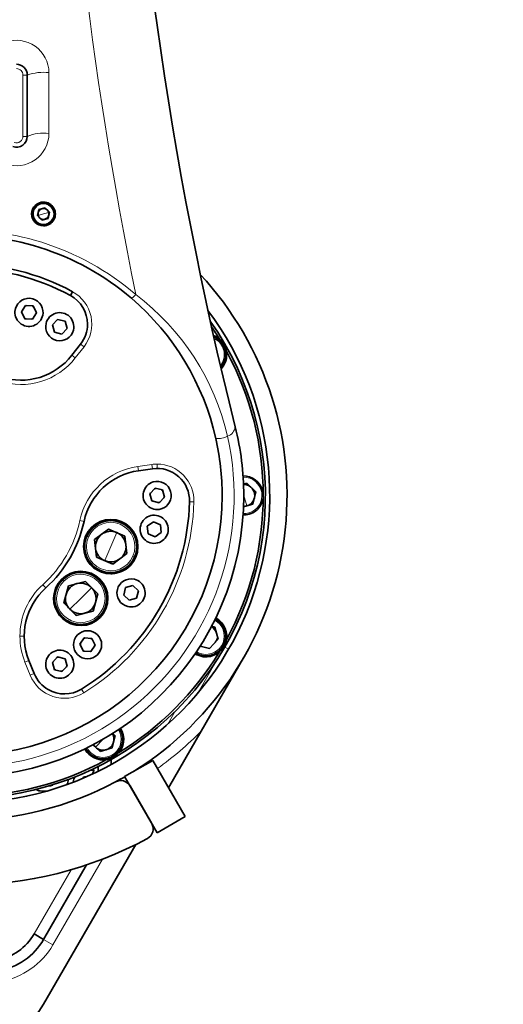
# Model space of a CAD drawing. Header units: millimetres. Extents: x 174 to 8746, y 150 to 6154.
# Tile 20 of 49: x 2155 to 2378, y 3447 to 3902. Entities that reach past the tile are written whole.
import ezdxf

# ---------------------------------------------------------------- set-up
doc = ezdxf.new("R2010")
doc.units = ezdxf.units.MM
doc.header["$MEASUREMENT"] = 0
doc.layers.add('图层0000', color=7, linetype='Continuous', lineweight=25)
doc.layers.add('图层1', color=7, linetype='Continuous', lineweight=35)
doc.dimstyles.new('线性样式 (GB)', dxfattribs={"dimtxt": 2, "dimasz": 2, "dimexe": 1, "dimexo": 0.5, "dimgap": 0.5, "dimtad": 1, "dimdsep": 46, "dimcen": -2.127267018, "dimclrd": 7, "dimclre": 7, "dimclrt": 7, "dimadec": 0, "dimazin": 0, "dimtfac": 0.7, "dimtmove": 0, "dimatfit": 1, "dimfxl": 1, "dimfrac": 2, "dimtolj": 1, "dimtzin": 0, "dimlwd": 18, "dimlwe": 18, "dimarcsym": 0})

# ---------------------------------------------------------------- blocks, each defined once
blk = doc.blocks.new('DimBlk2726')
at = {"layer": '图层0000', "color": 7, "linetype": 'Continuous', "lineweight": 18}
for p, q in [((1948.394369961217, 3474.459610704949), (1948.394369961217, 2550.707381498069)), ((2783.36436988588, 2737.901380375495), (2783.36436988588, 2550.707381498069)), ((2008.394369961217, 2580.707381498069), (2723.36436988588, 2580.707381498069))]:
    blk.add_line(p, q, dxfattribs=at)
at = {"layer": '图层0000', "color": 7, "linetype": 'Continuous', "lineweight": -3}
for points in [[(2008.394369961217, 2596.784333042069), (1948.394369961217, 2580.707381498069), (2008.394369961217, 2564.630429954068)], [(2723.36436988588, 2564.630429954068), (2783.36436988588, 2580.707381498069), (2723.36436988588, 2596.784333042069)]]:
    blk.add_solid(points, dxfattribs=at)
at = {"layer": '图层0000', "color": 7, "linetype": 'Continuous', "lineweight": 18, "insert": (2438.561553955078, 2594.364098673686), "char_height": 60, "attachment_point": 8, "line_spacing_factor": 1.2}
blk.add_mtext('\\T1.562500;\\W1;\\FSimSun|b0|i0;28', dxfattribs=at)
blk = doc.blocks.new('DimBlk2727')
at = {"layer": '图层0000', "color": 7, "linetype": 'Continuous', "lineweight": 18}
for p, q in [((3868.70436982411, 3666.959610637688), (3868.70436982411, 2430.707381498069)), ((1948.394369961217, 3474.459610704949), (1948.394369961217, 2430.707381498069)), ((2008.394369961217, 2460.707381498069), (3808.70436982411, 2460.707381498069))]:
    blk.add_line(p, q, dxfattribs=at)
at = {"layer": '图层0000', "color": 7, "linetype": 'Continuous', "lineweight": -3}
for points in [[(2008.394369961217, 2476.784333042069), (1948.394369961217, 2460.707381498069), (2008.394369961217, 2444.630429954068)], [(3808.70436982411, 2444.630429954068), (3868.70436982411, 2460.707381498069), (3808.70436982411, 2476.784333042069)]]:
    blk.add_solid(points, dxfattribs=at)
at = {"layer": '图层0000', "color": 7, "linetype": 'Continuous', "lineweight": 18, "insert": (2687.756881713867, 2474.364098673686), "char_height": 60, "attachment_point": 8, "line_spacing_factor": 1.2}
blk.add_mtext('\\T1.562500;\\W1;\\FSimSun|b0|i0;64', dxfattribs=at)
blk = doc.blocks.new('DimBlk2751')
at = {"layer": '图层0000', "color": 7, "linetype": 'Continuous', "lineweight": 18}
for p, q in [((2128.394369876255, 3656.959579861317), (2128.394369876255, 3237.534163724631)), ((1948.394369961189, 3431.959610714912), (1948.394369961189, 3237.534163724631)), ((2068.394369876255, 3267.534163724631), (2008.394369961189, 3267.534163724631)), ((2128.394369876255, 3267.534163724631), (2364.255495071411, 3267.534163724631))]:
    blk.add_line(p, q, dxfattribs=at)
at = {"layer": '图层0000', "color": 7, "linetype": 'Continuous', "lineweight": -3}
for points in [[(2008.394369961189, 3283.611115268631), (1948.394369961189, 3267.534163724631), (2008.394369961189, 3251.457212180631)], [(2068.394369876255, 3251.457212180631), (2128.394369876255, 3267.534163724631), (2068.394369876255, 3283.611115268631)]]:
    blk.add_solid(points, dxfattribs=at)
at = {"layer": '图层0000', "color": 7, "linetype": 'Continuous', "lineweight": 18, "insert": (2255.778350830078, 3281.190880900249), "char_height": 60, "attachment_point": 8, "line_spacing_factor": 1.2}
blk.add_mtext('\\T1.484375;\\W1;\\FSimSun|b0|i0;180', dxfattribs=at)

msp = doc.modelspace()

# ---------------------------------------------------------------- hatches: boundary and pattern name
at = {"layer": '图层0000', "linetype": 'Continuous', "lineweight": -3}
h = msp.add_hatch(dxfattribs=at)
h.set_pattern_fill('ANSI31', color=256, scale=95.25, style=0, pattern_type=2)
h.set_pattern_definition([(45, (0, 0), (-67.35192090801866, 67.35192090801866), [])])
edge = h.paths.add_edge_path(flags=16)
edge.add_arc((2928.394369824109, 3681.959610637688), 940.3100000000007, 261.1274891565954, 360)
edge.add_arc((2128.394369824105, 3681.959610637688), 1740.31, 0, 160)
edge.add_arc((1376.640273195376, 3955.575725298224), 940.3099999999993, 23.28522758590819, 160.0000000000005)
edge.add_arc((2128.394369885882, 3681.959610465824), 654.9699999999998, 0, 80.15703324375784)
edge.add_line((2783.36436988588, 3681.959610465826), (2783.36436988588, 2752.901380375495))

# ---------------------------------------------------------------- linework, layer by layer
at = {"layer": '图层0000', "color": 251, "linetype": 'Continuous', "lineweight": 18}
for p, q in [((2158.394369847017, 3876.101746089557), (2156.394369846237, 3876.101746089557)), ((2156.394369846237, 3876.101746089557), (2156.394370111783, 3847.817474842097)), ((2168.394369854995, 3849.134198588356), (2168.394369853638, 3877.250443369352)), ((2156.394370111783, 3847.817474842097), (2158.394369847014, 3847.817474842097)), ((2164.581091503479, 3816.784058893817), (2164.659888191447, 3816.494592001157)), ((2163.441620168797, 3811.291940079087), (2165.894369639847, 3811.959610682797)), ((2165.894369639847, 3811.959610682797), (2168.347119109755, 3812.627281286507)), ((2167.128851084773, 3807.424629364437), (2167.207647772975, 3807.135162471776)), ((2183.028905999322, 3751.888627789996), (2184.604927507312, 3750.657304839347)), ((2180.575555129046, 3745.499943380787), (2184.604927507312, 3750.657304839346)), ((2178.999533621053, 3746.731266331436), (2180.575555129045, 3745.499943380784)), ((2215.993597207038, 3696.290534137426), (2209.512504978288, 3695.379676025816)), ((2209.512504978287, 3695.379676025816), (2209.790851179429, 3693.399139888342)), ((2215.993597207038, 3696.290534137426), (2216.27194340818, 3694.309997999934)), ((2218.359539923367, 3696.456117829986), (2218.359539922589, 3694.455976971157)), ((2263.392136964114, 3682.734614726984), (2263.375946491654, 3684.188196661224)), ((2233.353734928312, 3679.038704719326), (2235.35296092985, 3678.983068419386)), ((2259.80292656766, 3677.102216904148), (2258.39436996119, 3681.959610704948)), ((2263.391637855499, 3681.101606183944), (2263.392140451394, 3681.184629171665)), ((2184.627184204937, 3669.954587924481), (2182.671260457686, 3670.372153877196)), ((2260.7338411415, 3673.891967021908), (2260.900946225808, 3673.315706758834)), ((2186.657867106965, 3662.785856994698), (2185.923043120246, 3663.102309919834)), ((2196.944466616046, 3658.355919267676), (2199.741277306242, 3664.850293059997)), ((2194.147655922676, 3651.861545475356), (2196.944466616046, 3658.355919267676)), ((2207.965890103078, 3653.609528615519), (2207.231066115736, 3653.925981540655)), ((2175.232729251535, 3642.356125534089), (2174.669957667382, 3642.92480548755)), ((2166.90743138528, 3639.263076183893), (2165.567846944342, 3640.748172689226)), ((2183.110814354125, 3634.395330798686), (2188.136807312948, 3639.369105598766)), ((2178.084821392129, 3629.421555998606), (2183.110814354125, 3634.395330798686)), ((2191.551671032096, 3625.865856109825), (2190.988899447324, 3626.434536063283)), ((2155.001135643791, 3616.986622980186), (2157.001203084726, 3616.986622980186)), ((2244.884346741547, 3613.726169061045), (2245.30779947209, 3614.459610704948)), ((2245.488340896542, 3614.355375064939), (2245.307799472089, 3614.459610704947)), ((2249.637922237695, 3611.959603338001), (2251.3697758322, 3610.959261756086)), ((2237.167236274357, 3590.677281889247), (2246.167620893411, 3606.266405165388)), ((2238.96989208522, 3608.803090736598), (2238.826479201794, 3608.22048216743)), ((2157.331319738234, 3604.999211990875), (2159.185687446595, 3605.748425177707)), ((2157.331319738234, 3604.999211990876), (2159.78303958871, 3598.930992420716)), ((2159.783039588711, 3598.930992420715), (2161.637407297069, 3599.680205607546)), ((2184.451426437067, 3590.819024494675), (2183.403630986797, 3592.522586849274)), ((2223.290760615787, 3576.324980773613), (2226.767303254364, 3582.346529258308)), ((2189.89202183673, 3565.727765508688), (2193.39436996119, 3569.376308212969)), ((2187.57732117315, 3563.316444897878), (2187.16181768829, 3562.883597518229)), ((2170.25226447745, 3474.459610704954), (2193.069383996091, 3513.980020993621)), ((2161.5920104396, 3479.459610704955), (2178.728174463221, 3509.140317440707)), ((2170.252264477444, 3474.459610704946), (2165.922137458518, 3476.959610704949))]:
    msp.add_line(p, q, dxfattribs=at)
at = {"layer": '图层0000', "color": 7}
for centre, radius, start, end in [((2128.394369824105, 3681.959610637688), 1740.31, 0, 160), ((1376.640273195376, 3955.575725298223), 940.3100000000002, 23.28522758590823, 183.2852115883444), ((2128.394369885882, 3681.959610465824), 654.9700000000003, 0, 80.1570332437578)]:
    msp.add_arc(centre, radius, start, end, dxfattribs=at)
at = {"layer": '图层0000', "color": 251, "linetype": 'Continuous', "lineweight": 18}
for centre, radius, start, end in [((4016.594998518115, 4141.623219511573), 1844.934084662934, 171.7283457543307, 191.4694109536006), ((2153.408012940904, 3877.185583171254), 14.98649726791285, 0.2479717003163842, 109.5448902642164), ((2153.394375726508, 3876.101788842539), 2.999994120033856, 359.9991834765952, 90.00011259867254), ((2165.927344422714, 3854.625249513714), 22.75929725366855, 83.7771178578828, 109.3285413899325), ((2153.40814444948, 3849.198868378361), 14.98636493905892, 250.4548702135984, 359.7527540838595), ((2153.394287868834, 3847.817588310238), 3.000082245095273, 250.5215869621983, 359.9978329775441), ((2165.937713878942, 3829.16013724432), 20.124569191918, 82.98827384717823, 112.0139651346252), ((2165.89436963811, 3811.959610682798), 4.700000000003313, 105.2276961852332, 285.2276961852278), ((2165.894369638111, 3811.959610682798), 4.700000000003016, 285.2276961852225, 105.2276961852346), ((2128.388723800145, 3681.619933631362), 122.8605736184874, 49.30215997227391, 142.5543767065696), ((2171.209230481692, 3761.123651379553), 16.99967966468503, 321.9987225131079, 61.59534571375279), ((2203.876946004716, 3777.971533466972), 5.626621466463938, 298.3472088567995, 325.2920755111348), ((2139.738993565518, 3683.704393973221), 114.1093537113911, 12.94985592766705, 52.94296727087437), ((2240.977672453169, 3746.959610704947), 8.400000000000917, 322.4174458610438, 63.48175933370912), ((2155.358414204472, 3765.203712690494), 32.00222994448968, 252.0538353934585, 321.9972071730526), ((2248.990414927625, 3714.459111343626), 5.539725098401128, 290.6733114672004, 351.6504112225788), ((2128.393700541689, 3681.961660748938), 125.5594773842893, 181.7007235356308, 12.56469271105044), ((2246.77140089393, 3717.047893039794), 8.822096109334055, 261.467789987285, 298.2432309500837), ((2213.967899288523, 3663.689106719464), 32.00222994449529, 98.00279282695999, 167.9461646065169), ((2218.353811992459, 3679.552282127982), 16.90383666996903, 89.98061013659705, 98.02620399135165), ((2218.359862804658, 3679.456428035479), 16.99968979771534, 358.404381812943, 90.0011131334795), ((2258.39436996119, 3681.959610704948), 8.399999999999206, 286.1712059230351, 91.8514164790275), ((2128.394586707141, 3681.959485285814), 106.9997797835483, 301.5940044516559, 358.4059955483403), ((2128.398044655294, 3681.957488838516), 55.49596327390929, 312.0496925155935, 347.9503074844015), ((2258.39436996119, 3681.959610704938), 8.39999999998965, 268.1485860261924, 286.1712059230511), ((2196.945016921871, 3658.354406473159), 11.20103589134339, 66.70645389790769, 156.6948139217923), ((2196.942989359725, 3658.355279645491), 11.20103589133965, 336.7068015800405, 66.69516160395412), ((2196.945979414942, 3658.356469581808), 11.20110386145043, 156.7064538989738, 246.6948139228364), ((2196.943826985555, 3658.357396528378), 11.2011038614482, 246.7068015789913, 336.6951616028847), ((2183.110757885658, 3634.39372201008), 11.20103589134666, 44.70645389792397, 134.6948139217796), ((2187.002750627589, 3616.985843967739), 32.00161499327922, 132.0521657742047, 179.9986052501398), ((2183.112423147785, 3634.395274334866), 11.2011038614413, 134.706453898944, 224.6948139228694), ((2183.109205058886, 3634.395291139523), 11.20103589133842, 314.706801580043, 44.69516160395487), ((2183.110774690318, 3634.396940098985), 11.20110386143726, 224.7068015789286, 314.6951616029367), ((2240.977672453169, 3616.959610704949), 8.40000000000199, 256.1712059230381, 61.85020825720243), ((2187.007459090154, 3616.988019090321), 32.00632347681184, 180.0024992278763, 201.9981219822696), ((2102.454453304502, 3696.65020342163), 164.8101090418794, 330.0860537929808, 330.8608453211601), ((2240.977672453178, 3616.959610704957), 8.40000000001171, 238.1485838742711, 256.1712059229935), ((2175.545010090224, 3605.298833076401), 16.99967966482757, 201.9987225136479, 301.5953457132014), ((2193.39436996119, 3569.376308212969), 8.4000000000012, 226.1712059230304, 31.85141584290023), ((2128.394369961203, 3681.95961070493), 155.0000001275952, 305.5534441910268, 315.4074485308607), ((2193.394369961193, 3569.376308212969), 8.400000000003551, 208.1485846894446, 226.1712059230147), ((2139.941375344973, 3491.959610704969), 35.00000000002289, 279.9419158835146, 329.9999999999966)]:
    msp.add_arc(centre, radius, start, end, dxfattribs=at)
at = {"layer": '图层1', "color": 7, "linetype": 'Continuous', "lineweight": 35}
for p, q in [((2158.394369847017, 3876.101746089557), (2158.394369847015, 3847.817474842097)), ((2163.810603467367, 3814.026880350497), (2163.062178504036, 3811.188651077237)), ((2165.145944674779, 3809.121381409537), (2163.062178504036, 3811.188651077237)), ((2166.642794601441, 3814.797839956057), (2163.810603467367, 3814.026880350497)), ((2168.726560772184, 3812.730570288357), (2166.642794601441, 3814.797839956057)), ((2167.978135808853, 3809.892341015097), (2168.726560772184, 3812.730570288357)), ((2167.978135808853, 3809.892341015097), (2165.145944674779, 3809.121381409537)), ((2179.295904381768, 3776.076738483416), (2178.344473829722, 3774.317539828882)), ((2157.612465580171, 3769.687596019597), (2155.661451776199, 3766.755552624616)), ((2157.225168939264, 3763.599903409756), (2155.661451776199, 3766.755552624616)), ((2161.127196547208, 3769.463990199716), (2157.612465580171, 3769.687596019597)), ((2162.690913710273, 3766.308340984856), (2160.739899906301, 3763.376297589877)), ((2161.127196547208, 3769.463990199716), (2162.690913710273, 3766.308340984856)), ((2160.739899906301, 3763.376297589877), (2157.225168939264, 3763.599903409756)), ((2172.402381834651, 3763.281141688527), (2169.971864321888, 3760.732432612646)), ((2170.963852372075, 3757.353188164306), (2169.971864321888, 3760.732432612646)), ((2175.824887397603, 3762.450606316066), (2172.402381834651, 3763.281141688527)), ((2176.81687544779, 3759.071361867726), (2175.824887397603, 3762.450606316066)), ((2174.386357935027, 3756.522652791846), (2170.963852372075, 3757.353188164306)), ((2176.81687544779, 3759.071361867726), (2174.386357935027, 3756.522652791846)), ((2178.999533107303, 3746.731266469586), (2183.028905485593, 3751.888627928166)), ((2209.790851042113, 3693.399140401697), (2216.27194327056, 3694.309998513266)), ((2214.971864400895, 3682.790145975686), (2217.402381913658, 3685.338855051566)), ((2217.402381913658, 3685.338855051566), (2220.82488747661, 3684.508319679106)), ((2220.82488747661, 3684.508319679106), (2221.816875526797, 3681.129075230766)), ((2258.288911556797, 3687.194879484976), (2259.79023097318, 3687.630235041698)), ((2259.79023097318, 3687.630235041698), (2264.00320519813, 3683.586071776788)), ((2264.00320519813, 3683.586071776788), (2262.60734418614, 3677.915447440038)), ((2215.963852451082, 3679.410901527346), (2214.971864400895, 3682.790145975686)), ((2219.386358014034, 3678.580366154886), (2215.963852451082, 3679.410901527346)), ((2221.816875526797, 3681.129075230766), (2219.386358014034, 3678.580366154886)), ((2258.286404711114, 3676.662452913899), (2262.60734418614, 3677.915447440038)), ((2216.63694983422, 3669.831437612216), (2213.800778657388, 3667.743504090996)), ((2216.63694983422, 3669.831437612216), (2219.863238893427, 3668.419208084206)), ((2195.991748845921, 3666.465032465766), (2189.445409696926, 3661.585398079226)), ((2203.490805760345, 3663.235553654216), (2195.991748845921, 3666.465032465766)), ((2214.190896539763, 3664.243341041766), (2213.800778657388, 3667.743504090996)), ((2220.253356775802, 3664.919045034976), (2219.863238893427, 3668.419208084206)), ((2189.445409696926, 3661.585398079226), (2190.398127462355, 3653.476284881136)), ((2204.443523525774, 3655.126440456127), (2203.490805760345, 3663.235553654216)), ((2217.41718559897, 3662.831111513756), (2214.190896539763, 3664.243341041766)), ((2220.253356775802, 3664.919045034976), (2217.41718559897, 3662.831111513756)), ((2190.398127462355, 3653.476284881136), (2197.897184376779, 3650.246806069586)), ((2197.897184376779, 3650.246806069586), (2204.443523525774, 3655.126440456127)), ((2197.050251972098, 3645.806365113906), (2196.939891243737, 3646.355920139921)), ((2199.307117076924, 3646.59080631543), (2199.415405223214, 3646.051571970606)), ((2177.36759391, 3640.198847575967), (2175.213211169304, 3632.323314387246)), ((2185.265197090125, 3642.270863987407), (2177.36759391, 3640.198847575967)), ((2191.008417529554, 3636.467347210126), (2185.265197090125, 3642.270863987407)), ((2202.95741177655, 3635.967622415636), (2203.787947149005, 3639.390127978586)), ((2207.167191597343, 3640.382116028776), (2203.787947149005, 3639.390127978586)), ((2209.715900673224, 3637.951598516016), (2207.167191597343, 3640.382116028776)), ((2208.885365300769, 3634.529092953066), (2209.715900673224, 3637.951598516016)), ((2188.854034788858, 3628.591814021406), (2191.008417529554, 3636.467347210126)), ((2205.506120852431, 3633.537104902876), (2202.95741177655, 3635.967622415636)), ((2208.885365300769, 3634.529092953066), (2205.506120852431, 3633.537104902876)), ((2175.213211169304, 3632.323314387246), (2180.956431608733, 3626.519797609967)), ((2180.956431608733, 3626.519797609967), (2188.854034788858, 3628.591814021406)), ((2178.50775109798, 3622.719958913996), (2178.611293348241, 3623.270839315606)), ((2180.894136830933, 3622.601843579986), (2180.792539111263, 3622.061308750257)), ((2243.503978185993, 3621.546215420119), (2245.02183571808, 3621.172584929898)), ((2245.02183571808, 3621.172584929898), (2246.64829678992, 3615.563749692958)), ((2182.730523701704, 3613.239216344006), (2184.681537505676, 3616.171259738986)), ((2184.681537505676, 3616.171259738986), (2188.196268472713, 3615.947653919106)), ((2188.196268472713, 3615.947653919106), (2189.759985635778, 3612.792004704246)), ((2246.64829678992, 3615.563749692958), (2242.60413352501, 3611.350775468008)), ((2184.294240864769, 3610.083567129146), (2182.730523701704, 3613.239216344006)), ((2189.759985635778, 3612.792004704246), (2187.808971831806, 3609.859961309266)), ((2238.235596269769, 3612.426119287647), (2242.60413352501, 3611.350775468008)), ((2169.971864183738, 3604.847859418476), (2172.4023816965, 3607.396568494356)), ((2172.4023816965, 3607.396568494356), (2175.824887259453, 3606.566033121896)), ((2175.824887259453, 3606.566033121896), (2176.81687530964, 3603.186788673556)), ((2187.808971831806, 3609.859961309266), (2184.294240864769, 3610.083567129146)), ((2258.29818052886, 3606.959610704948), (2238.77255512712, 3573.140235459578)), ((2159.185687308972, 3605.748425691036), (2161.637407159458, 3599.680206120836)), ((2170.963852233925, 3601.468614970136), (2169.971864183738, 3604.847859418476)), ((2174.386357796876, 3600.638079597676), (2170.963852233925, 3601.468614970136)), ((2176.81687530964, 3603.186788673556), (2174.386357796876, 3600.638079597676)), ((2199.00320519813, 3571.002769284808), (2197.607344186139, 3565.332144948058)), ((2197.875516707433, 3572.085272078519), (2199.00320519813, 3571.002769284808)), ((2238.77255512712, 3573.140235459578), (2223.657164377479, 3546.959610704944)), ((2188.752912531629, 3566.821231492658), (2191.9985089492, 3563.705683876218)), ((2191.9985089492, 3563.705683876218), (2197.607344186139, 3565.332144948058)), ((2191.116251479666, 3554.562728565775), (2191.102698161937, 3556.789064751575)), ((2197.103154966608, 3559.979682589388), (2197.113986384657, 3557.695318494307)), ((2203.3563426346, 3552.121665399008), (2216.346723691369, 3559.621665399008)), ((2216.346723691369, 3559.621665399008), (2231.346723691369, 3533.640903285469)), ((2185.590381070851, 3551.988012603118), (2185.03014844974, 3551.970797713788)), ((2187.555427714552, 3555.073956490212), (2189.28254558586, 3555.084470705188)), ((2189.28254558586, 3555.084470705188), (2188.404081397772, 3553.262934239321)), ((2218.3563426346, 3526.140903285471), (2203.3563426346, 3552.121665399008)), ((2168.364155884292, 3547.786527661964), (2168.72826188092, 3547.788744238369)), ((2179.74090217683, 3549.568018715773), (2179.74042411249, 3549.646547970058)), ((2205.85403688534, 3547.795532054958), (2215.858648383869, 3530.467036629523)), ((2167.534235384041, 3545.460266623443), (2165.0767540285, 3545.445306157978)), ((2231.346723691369, 3533.640903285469), (2218.3563426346, 3526.140903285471)), ((2208.548808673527, 3520.791171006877), (2165.92213745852, 3446.959610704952)), ((2185.778394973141, 3511.351657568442), (2165.92213745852, 3476.959610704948)), ((2161.592010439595, 3479.459610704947), (2165.922137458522, 3476.959610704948))]:
    msp.add_line(p, q, dxfattribs=at)
for centre, radius, start, end in [((3951.662502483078, 4140.318985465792), 1750.000000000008, 169.387088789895, 194.1114117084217), ((2153.394369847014, 3876.101746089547), 5.000000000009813, 1.146425e-10, 90), ((2153.39436984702, 3847.817474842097), 4.999999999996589, 250.5287793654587, 0), ((2165.894369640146, 3811.959610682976), 5.500000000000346, 90.00000036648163, 270.0000000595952), ((2165.894369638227, 3811.959610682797), 5.000000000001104, 105.22769618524, 195.2276961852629), ((2165.894369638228, 3811.9596106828), 4.999999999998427, 15.22769618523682, 105.2276961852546), ((2165.894369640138, 3811.959610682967), 5.500000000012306, 270.0000000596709, 90.00000036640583), ((2165.894369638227, 3811.959610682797), 5.000000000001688, 195.2276961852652, 285.2276961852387), ((2165.894369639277, 3811.959610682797), 2.541999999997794, 15.22769618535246, 195.2276961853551), ((2165.894369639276, 3811.959610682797), 2.541999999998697, 195.2276961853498, 15.22769618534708), ((2165.894369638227, 3811.959610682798), 5.000000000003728, 285.2276961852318, 15.22769618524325), ((2128.394369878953, 3681.959610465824), 119.9999999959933, 49.36146200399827, 142.4739682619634), ((2128.394369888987, 3681.960741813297), 106.9990048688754, 61.59378003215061, 118.4062199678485), ((2128.394369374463, 3681.959610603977), 105, 61.59406822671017, 118.4059317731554), ((2128.39436996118, 3681.959610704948), 150.000000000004, 301.8246234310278, 42.87701412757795), ((2171.208744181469, 3761.123550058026), 15.00000000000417, 0, 61.59406822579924), ((2159.176182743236, 3766.531946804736), 6.500000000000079, 356.3597706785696, 176.3597706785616), ((2128.394369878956, 3681.959610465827), 119.9999999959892, 12.69132703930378, 49.36146200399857), ((2128.394369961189, 3681.959610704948), 141.9999999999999, 270.0000000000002, 36.94936829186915), ((2159.176182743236, 3766.531946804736), 6.500000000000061, 176.3597706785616, 356.3597706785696), ((2159.176182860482, 3766.53194657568), 3.323499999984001, 169.766596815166, 182.9529349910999), ((2159.176182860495, 3766.531946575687), 3.323499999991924, 109.7665969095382, 122.9529445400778), ((2159.176182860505, 3766.531946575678), 3.323499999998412, 49.76660665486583, 62.95294445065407), ((2159.176182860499, 3766.531946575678), 3.323500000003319, 349.7666162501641, 2.952934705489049), ((2173.394369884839, 3759.901897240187), 6.499999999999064, 346.35977067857, 166.3597706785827), ((2128.394369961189, 3681.959610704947), 139.9999999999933, 240.0000000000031, 35.09218884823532), ((2159.176182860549, 3766.531946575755), 3.323500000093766, 229.7666063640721, 242.9529252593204), ((2159.176182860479, 3766.531946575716), 3.323500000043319, 289.7666160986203, 302.952925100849), ((2173.39436988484, 3759.901897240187), 6.50000000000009, 166.3597706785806, 346.359770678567), ((2171.208744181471, 3761.123550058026), 15.00000000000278, 322.0000000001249, 0), ((2128.394369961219, 3681.95961070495), 138.9999999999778, 31.36146686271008, 34.07927747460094), ((2240.97767245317, 3746.959610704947), 9.549999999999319, 322.448280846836, 68.91337068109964), ((2240.977672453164, 3746.959610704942), 9.000000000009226, 46.17120592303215, 66.53705497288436), ((2240.977672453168, 3746.959610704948), 9.000000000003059, 319.3624327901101, 46.1712059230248), ((2128.394369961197, 3681.959610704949), 138.9999999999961, 331.3614668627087, 28.63853313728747), ((2155.359210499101, 3765.201110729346), 29.99999999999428, 252.0510425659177, 322.0000000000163), ((2240.977672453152, 3746.959610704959), 9.55000000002, 316.9856669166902, 322.4482808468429), ((2128.39436991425, 3681.959610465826), 130.0000000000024, 359.9999998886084, 14.11141171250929), ((2128.394369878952, 3681.959610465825), 119.9999999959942, 359.9999999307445, 12.69132703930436), ((2213.966044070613, 3663.691098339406), 30.00000000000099, 97.99999999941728, 167.9489586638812), ((2218.359539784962, 3679.455977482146), 14.99999999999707, 358.4059317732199, 98.0000000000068), ((2218.394369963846, 3681.959610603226), 6.500000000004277, 106.3597706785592, 286.359770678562), ((2218.394369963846, 3681.959610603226), 6.500000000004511, 286.3597706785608, 106.3597706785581), ((2258.394369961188, 3681.959610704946), 8.99999999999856, 16.17120592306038, 91.98370683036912), ((2218.394369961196, 3681.959610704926), 3.323500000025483, 99.76661076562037, 112.9529317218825), ((2218.394369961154, 3681.959610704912), 3.323500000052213, 39.76660763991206, 52.95293058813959), ((2258.39436996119, 3681.959610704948), 5.057499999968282, 286.1712059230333, 91.1145844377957), ((2258.394369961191, 3681.959610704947), 8.999999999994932, 286.1712059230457, 16.17120592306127), ((2128.394369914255, 3681.959610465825), 129.9999999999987, 179.9999999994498, 359.9999998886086), ((2128.394369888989, 3681.959610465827), 119.9999999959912, 181.5614254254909, 359.9999999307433), ((2128.394369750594, 3681.959610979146), 104.9999999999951, 301.5940682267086, 358.4059317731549), ((2218.394369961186, 3681.959610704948), 3.323499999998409, 159.7666096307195, 172.9529359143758), ((2218.394369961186, 3681.959610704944), 3.323499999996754, 219.7666054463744, 232.9529391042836), ((2218.394369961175, 3681.959610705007), 3.323500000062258, 279.7666022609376, 292.9529379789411), ((2218.394369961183, 3681.95961070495), 3.323500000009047, 339.7666033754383, 352.9529337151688), ((2258.39436996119, 3681.959610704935), 5.057499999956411, 268.8854552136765, 286.1712059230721), ((2128.394369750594, 3681.959610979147), 57.49999999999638, 312.05104256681, 347.9489567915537), ((2196.94446661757, 3658.355919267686), 12.54999999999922, 11.35500946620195, 191.3550094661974), ((2196.944466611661, 3658.355919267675), 12.00000000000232, 66.70080775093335, 156.7008077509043), ((2217.027067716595, 3666.331274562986), 6.499999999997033, 96.3597706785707, 276.3597706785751), ((2217.027067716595, 3666.331274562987), 6.499999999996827, 276.3597706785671, 96.35977067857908), ((2258.394369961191, 3681.959610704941), 8.999999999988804, 268.0162884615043, 286.171205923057), ((2196.94446661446, 3658.355919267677), 7.071000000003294, 66.7008077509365, 126.7008077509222), ((2196.944466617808, 3658.355919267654), 8.00000000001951, 94.58741300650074, 98.81420256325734), ((2196.944466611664, 3658.35591926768), 11.99999999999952, 336.7008077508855, 66.70080775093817), ((2196.944466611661, 3658.355919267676), 12.00000000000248, 156.7008077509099, 246.7008077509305), ((2196.94446661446, 3658.355919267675), 7.071000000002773, 126.7008077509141, 186.7008077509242), ((2196.94446661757, 3658.355919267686), 12.54999999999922, 281.3550094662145, 11.35500946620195), ((2196.944466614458, 3658.355919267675), 7.071000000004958, 6.700807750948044, 66.70080775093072), ((2196.944466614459, 3658.355919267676), 7.071000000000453, 186.7008077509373, 246.7008077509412), ((2196.944466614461, 3658.355919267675), 7.07099999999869, 306.7008077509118, 6.700807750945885), ((2196.94446661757, 3658.355919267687), 12.54999999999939, 191.3550094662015, 270.4829582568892), ((2196.94446661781, 3658.355919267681), 8.000000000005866, 214.587412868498, 218.8142025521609), ((2196.944466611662, 3658.355919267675), 12.00000000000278, 246.7008077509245, 336.70080775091), ((2196.944466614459, 3658.355919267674), 7.070999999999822, 246.7008077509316, 306.7008077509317), ((2183.11081435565, 3634.395330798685), 12.55000000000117, 349.3550094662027, 169.3550094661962), ((2183.110814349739, 3634.395330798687), 11.99999999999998, 134.700807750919, 224.7008077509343), ((2183.11081434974, 3634.395330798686), 12.00000000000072, 44.70080775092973, 134.7008077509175), ((2183.110814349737, 3634.395330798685), 12.00000000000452, 314.7008077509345, 44.70080775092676), ((2196.94446661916, 3658.35591926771), 12.55000000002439, 270.4829582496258, 281.3550094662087), ((2206.336656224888, 3636.959610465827), 6.499999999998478, 76.35977067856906, 256.3597706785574), ((2206.336656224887, 3636.959610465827), 6.499999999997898, 256.3597706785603, 76.35977067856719), ((2187.001202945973, 3616.986623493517), 29.99999999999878, 132.0510425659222, 202.0000000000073), ((2183.110814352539, 3634.395330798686), 7.071000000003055, 104.7008077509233, 164.7008077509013), ((2183.110814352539, 3634.395330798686), 7.071000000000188, 224.7008077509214, 44.70080775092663), ((2183.110814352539, 3634.395330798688), 7.070999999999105, 44.70080775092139, 104.7008077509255), ((2183.110814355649, 3634.395330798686), 12.54999999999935, 169.3550094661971, 248.4829582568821), ((2183.110814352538, 3634.395330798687), 7.071000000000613, 164.7008077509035, 224.7008077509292), ((2183.110814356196, 3634.395330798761), 7.999999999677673, 12.58741306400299, 16.8142024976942), ((2183.110814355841, 3634.395330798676), 7.999999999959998, 192.5874128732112, 196.8142026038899), ((2183.110814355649, 3634.395330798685), 12.54999999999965, 259.3550094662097, 349.3550094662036), ((2183.110814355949, 3634.395330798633), 7.99999999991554, 312.5874129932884, 316.8142024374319), ((2183.110814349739, 3634.395330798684), 12.0000000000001, 224.7008077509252, 314.7008077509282), ((2183.110814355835, 3634.395330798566), 7.999999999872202, 252.5874128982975, 256.8142025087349), ((2240.97767245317, 3616.959610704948), 9.550000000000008, 262.4482808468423, 62.10355679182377), ((2240.977672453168, 3616.959610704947), 9.00000000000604, 346.171205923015, 61.98235796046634), ((2183.11081435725, 3634.395330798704), 12.5500000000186, 248.482958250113, 259.355009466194), ((2240.977672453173, 3616.959610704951), 5.057499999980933, 16.17120592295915, 61.11458290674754), ((2186.245254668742, 3613.015610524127), 6.500000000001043, 56.35977067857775, 236.3597706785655), ((2186.24525466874, 3613.015610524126), 6.500000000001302, 236.3597706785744, 56.35977067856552), ((2186.245254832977, 3613.015610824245), 3.323499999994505, 109.766619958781, 122.9529335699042), ((2186.245254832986, 3613.015610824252), 3.323499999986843, 49.76661867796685, 62.95292140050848), ((2186.245254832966, 3613.015610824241), 3.323499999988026, 169.7666077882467, 182.952947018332), ((2186.245254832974, 3613.015610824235), 3.323500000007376, 349.7666052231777, 2.952922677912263), ((2240.97767245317, 3616.959610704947), 9.000000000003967, 256.1712059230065, 346.1712059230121), ((2173.394369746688, 3604.017324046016), 6.499999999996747, 46.35977067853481, 226.3597706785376), ((2173.394369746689, 3604.017324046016), 6.499999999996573, 226.3597706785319, 46.35977067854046), ((2173.394369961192, 3604.017324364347), 3.323500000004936, 99.76662211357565, 112.9529320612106), ((2173.394369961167, 3604.017324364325), 3.323500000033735, 39.76661926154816, 52.95291919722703), ((2186.245254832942, 3613.015610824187), 3.323499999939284, 229.7665943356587, 242.9529483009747), ((2186.245254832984, 3613.015610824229), 3.323499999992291, 289.7665930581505, 302.9529361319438), ((2128.394369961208, 3681.959610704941), 138.9999999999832, 301.361466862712, 328.638533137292), ((2240.977672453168, 3616.959610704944), 9.54999999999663, 237.8950087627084, 262.4482808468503), ((2240.977672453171, 3616.959610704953), 9.000000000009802, 238.0162887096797, 256.1712059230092), ((2173.394369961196, 3604.017324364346), 3.323500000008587, 159.7666093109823, 172.9529476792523), ((2173.394369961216, 3604.017324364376), 3.32350000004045, 219.7665936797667, 232.9529504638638), ((2173.394369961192, 3604.017324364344), 3.3234999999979, 339.7666037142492, 352.9529220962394), ((2175.54516497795, 3605.299305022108), 15.000000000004, 202.0000000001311, 240.0000000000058), ((2173.394369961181, 3604.017324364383), 3.323500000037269, 279.7665908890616, 292.9529376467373), ((2175.54516497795, 3605.299305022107), 15.00000000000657, 240.0000000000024, 301.5940682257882), ((2193.39436996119, 3569.376308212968), 9.549999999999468, 232.4482808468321, 32.10499062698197), ((2193.394369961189, 3569.376308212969), 5.057499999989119, 286.1712059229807, 31.11458155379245), ((2193.394369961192, 3569.376308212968), 8.999999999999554, 316.1712059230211, 31.98371083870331), ((2193.394369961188, 3569.376308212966), 8.999999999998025, 208.0162894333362, 226.1712059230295), ((2193.394369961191, 3569.376308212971), 5.057499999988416, 208.8854177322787, 226.171205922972), ((2193.394369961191, 3569.37630821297), 5.057499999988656, 226.171205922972, 286.1712059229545), ((2193.394369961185, 3569.37630821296), 9.549999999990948, 207.8950183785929, 232.4482808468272), ((2193.39436996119, 3569.376308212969), 9.000000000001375, 226.1712059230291, 316.1712059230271), ((2128.394369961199, 3681.959610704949), 138.9999999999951, 241.3614668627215, 298.6385331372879), ((2183.740978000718, 3549.654862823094), 4.000562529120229, 143.6799137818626, 180.1190848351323), ((2185.066399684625, 3550.245134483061), 1.726043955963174, 91.20344298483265, 149.4877670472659), ((2128.394369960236, 3681.959610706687), 150.0000000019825, 298.1514283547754, 299.9999999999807), ((2128.39436996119, 3681.959610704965), 150.0000000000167, 269.9999999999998, 298.1514283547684), ((2168.70683246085, 3550.413348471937), 2.62469171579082, 270.4677993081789, 310.2847414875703), ((2172.062461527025, 3550.722607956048), 5.192819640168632, 333.8955960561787, 0.3906300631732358), ((2201.523909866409, 3545.295532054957), 5.000000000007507, 29.99999999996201, 118.1514283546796), ((2165.041963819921, 3550.642011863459), 5.196822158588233, 239.6656280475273, 270.3835703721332), ((2211.528521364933, 3527.967036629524), 5.00000000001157, 298.3627549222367, 29.99999999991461), ((2128.394369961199, 3681.959610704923), 179.9999999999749, 270.0000000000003, 298.362754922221), ((2139.941375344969, 3491.959610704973), 25.00000000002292, 279.9419158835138, 329.999999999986), ((2139.941375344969, 3491.959610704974), 30.00000000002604, 279.9419158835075, 329.9999999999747), ((2139.94137534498, 3461.959610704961), 30.00000000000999, 270, 329.9999999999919)]:
    msp.add_arc(centre, radius, start, end, dxfattribs=at)

# ---------------------------------------------------------------- dimensions: what is measured, and where the dimension line sits
at = {"layer": '图层0000', "color": 7, "linetype": 'Continuous', "lineweight": -3}
for base, p2, override, picture, middle in [((3868.70436982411, 2460.707381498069), (3868.70436982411, 3681.959610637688), {"dimscale": 1, "dimtxt": 60, "dimasz": 60, "dimexe": 30, "dimexo": 15, "dimgap": 15, "dimtad": 1, "dimtih": 0, "dimtoh": 0, "dimdec": 0, "dimlfac": 1, "dimrnd": 0, "dimzin": 8, "dimdsep": 46, "dimlunit": 2, "dimpost": '<>', "dimtxsty": 'Standard', "dimsah": 0, "dimtsz": 0, "dimcen": -63.8180136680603, "dimdle": 0, "dimse1": 0, "dimse2": 0, "dimsd1": 0, "dimsd2": 0, "dimclrd": 7, "dimclre": 7, "dimclrt": 7, "dimaunit": 0, "dimadec": 0, "dimazin": 2, "dimtol": 0, "dimlim": 0, "dimtp": 0, "dimtm": 0, "dimtfac": 0.699999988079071, "dimtdec": 2, "dimtix": 0, "dimtofl": 1, "dimtmove": 0, "dimatfit": 1, "dimtfillclr": 0, "dimfrac": 2, "dimtzin": 0, "dimlwd": 18, "dimlwe": 18}, 'DimBlk2727', (2687.756881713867, 2460.707381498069)), ((2783.36436988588, 2580.707381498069), (2783.36436988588, 2752.901380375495), {"dimscale": 1, "dimtxt": 60, "dimasz": 60, "dimexe": 30, "dimexo": 15, "dimgap": 15, "dimtad": 1, "dimtih": 0, "dimtoh": 0, "dimdec": 0, "dimlfac": 1, "dimrnd": 0, "dimzin": 8, "dimdsep": 46, "dimlunit": 2, "dimpost": '<>', "dimtxsty": 'Standard', "dimsah": 0, "dimtsz": 0, "dimcen": -63.8180136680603, "dimdle": 0, "dimse1": 0, "dimse2": 0, "dimsd1": 0, "dimsd2": 0, "dimclrd": 7, "dimclre": 7, "dimclrt": 7, "dimaunit": 0, "dimadec": 0, "dimazin": 2, "dimtol": 0, "dimlim": 0, "dimtp": 0, "dimtm": 0, "dimtfac": 0.699999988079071, "dimtdec": 2, "dimtix": 0, "dimtofl": 1, "dimtmove": 0, "dimatfit": 3, "dimtfillclr": 0, "dimfrac": 2, "dimtzin": 0, "dimlwd": 18, "dimlwe": 18}, 'DimBlk2726', (2438.561553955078, 2580.707381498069))]:
    dim = msp.add_linear_dim(base=base, p1=(1948.394369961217, 3489.459610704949), p2=p2, text='\\T1.25;\\W1;\\FSimSun;<>', dimstyle='线性样式 (GB)', override=override, dxfattribs=at)
    dim.commit()
    dim.dimension.update_dxf_attribs({"geometry": picture, "text_midpoint": middle, "dimtype": 160})
dim = msp.add_linear_dim(base=(1948.394369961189, 3267.534163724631), p1=(2128.394369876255, 3671.959579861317), p2=(1948.394369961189, 3446.959610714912), angle=180, text='\\T1.25;\\W1;\\FSimSun;<>', dimstyle='线性样式 (GB)', override={"dimscale": 1, "dimtxt": 60, "dimasz": 60, "dimexe": 30, "dimexo": 15, "dimgap": 15, "dimtad": 1, "dimtih": 0, "dimtoh": 0, "dimdec": 2, "dimlfac": 1, "dimrnd": 0, "dimzin": 8, "dimdsep": 46, "dimlunit": 2, "dimpost": '<>', "dimtxsty": 'Standard', "dimsah": 0, "dimtsz": 0, "dimcen": -63.8180136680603, "dimdle": 0, "dimse1": 0, "dimse2": 0, "dimsd1": 0, "dimsd2": 0, "dimclrd": 7, "dimclre": 7, "dimclrt": 7, "dimaunit": 0, "dimadec": 0, "dimazin": 2, "dimtol": 0, "dimlim": 0, "dimtp": 0, "dimtm": 0, "dimtfac": 0.699999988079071, "dimtdec": 2, "dimtix": 0, "dimtofl": 1, "dimtmove": 0, "dimatfit": 1, "dimtfillclr": 0, "dimfrac": 2, "dimtzin": 0, "dimlwd": 18, "dimlwe": 18}, dxfattribs=at)
dim.commit()
dim.dimension.update_dxf_attribs({"geometry": 'DimBlk2751', "text_midpoint": (2280.644369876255, 3267.534163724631), "dimtype": 160})

doc.saveas('drawing.dxf')
